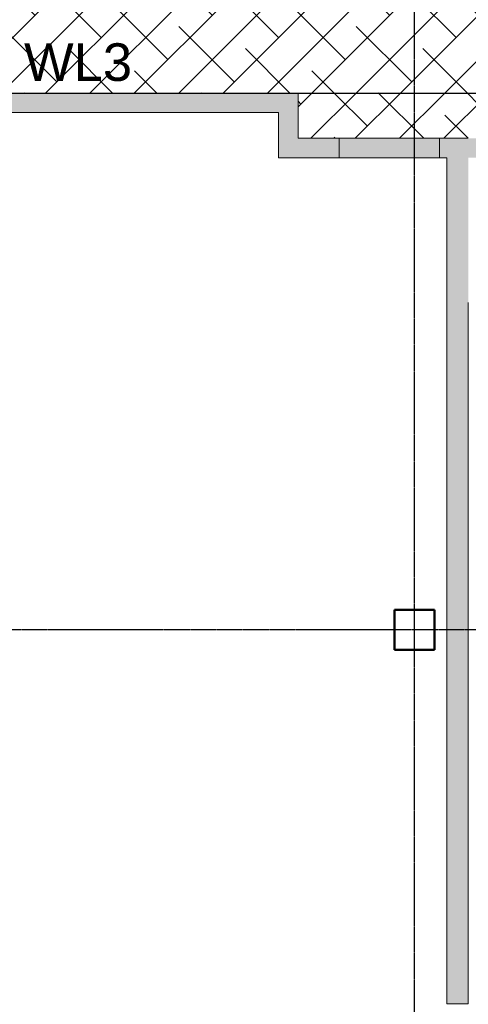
# Model space of a CAD drawing. Header units: inches. Extents: x -4126 to -1814, y 9773 to 12338.
# Tile 21 of 113: x -3312 to -3133, y 10018 to 10410. Entities that reach past the tile are written whole.
import ezdxf

# ---------------------------------------------------------------- set-up
doc = ezdxf.new("R2010")
doc.units = ezdxf.units.IN
doc.header["$MEASUREMENT"] = 0
doc.linetypes.add('Grid Line 1_2_', pattern=[0.875, 0.5, -0.125, 0.125, -0.125])
for name, color, linetype, lineweight in [('I-WALL', 2, 'Continuous', 13), ('S-COLS', 52, 'Continuous', 9), ('S-GRID', 1, 'Continuous', 9)]:
    doc.layers.add(name, color=color, linetype=linetype, lineweight=lineweight)
doc.layers.add('LOAD_HATCH', color=8, linetype='Continuous')
doc.layers.add('loads', color=1, linetype='Continuous')
doc.styles.add('Arial', font='Arial.ttf', dxfattribs={"height": 18})

# ---------------------------------------------------------------- blocks, each defined once
blk = doc.blocks.new('CTR - 1st Phase - Common Walls_rvt-1-FRAMING PLAN - 1ST FLOOR')
at = {"layer": 'I-WALL', "lineweight": 5, "transparency": 33554585}
for points in [[(-3410.55, 10373.41), (-3208.5, 10373.41), (-3208.5, 10381.16), (-3410.55, 10381.16)], [(-3200.75, 10355.41), (-3200.75, 10381.16), (-3208.5, 10381.16), (-3208.5, 10355.41)], [(-3184.42, 10355.41), (-3184.42, 10363.16), (-3200.75, 10363.16), (-3200.75, 10355.41), (-3194.04, 10355.41)], [(-3168.32, 10355.41), (-3168.32, 10363.16), (-3184.42, 10363.16), (-3184.42, 10355.41)], [(-3164.32, 10355.41), (-3164.32, 10363.16), (-3168.32, 10363.16), (-3168.32, 10355.41), (-3167.54, 10355.41)], [(-3144.42, 10355.41), (-3144.42, 10363.16), (-3164.32, 10363.16), (-3164.32, 10355.41)], [(-3144.32, 10355.41), (-3144.32, 10363.16), (-3144.42, 10363.16), (-3144.42, 10355.41)], [(-3141.37, 10355.41), (-3141.37, 10363.16), (-3144.32, 10363.16), (-3144.32, 10355.41)]]:
    blk.add_hatch(color=8, dxfattribs=at).paths.add_polyline_path(points, flags=0)
h = blk.add_hatch(color=8, dxfattribs=at)
h.paths.add_polyline_path([(-3141.11, 10018.09), (-3141.11, 10058.2), (-3141.37, 10058.2), (-3141.37, 10018.09)], flags=0)
h.paths.add_polyline_path([(-3141.37, 10058.6), (-3141.11, 10058.6), (-3141.11, 10059.03), (-3141.37, 10059.03)], flags=0)
h.paths.add_polyline_path([(-3141.37, 10059.86), (-3141.11, 10059.86), (-3141.11, 10060.29), (-3141.37, 10060.29)], flags=0)
h.paths.add_polyline_path([(-3141.11, 10060.68), (-3141.11, 10106.08), (-3141.37, 10106.08), (-3141.37, 10060.68)], flags=0)
h.paths.add_polyline_path([(-3141.37, 10106.48), (-3141.11, 10106.48), (-3141.11, 10106.91), (-3141.37, 10106.91)], flags=0)
h.paths.add_polyline_path([(-3141.37, 10107.74), (-3141.11, 10107.74), (-3141.11, 10108.17), (-3141.37, 10108.17)], flags=0)
h.paths.add_polyline_path([(-3141.37, 10108.56), (-3141.11, 10108.56), (-3141.11, 10153.97), (-3141.37, 10153.97), (-3141.37, 10136.76)], flags=0)
h.paths.add_polyline_path([(-3141.11, 10154.36), (-3141.11, 10154.79), (-3141.37, 10154.79), (-3141.37, 10154.36)], flags=0)
h.paths.add_polyline_path([(-3141.37, 10155.62), (-3141.11, 10155.62), (-3141.11, 10156.05), (-3141.37, 10156.05)], flags=0)
h.paths.add_polyline_path([(-3141.11, 10156.45), (-3141.11, 10167.17), (-3141.37, 10167.17), (-3141.37, 10156.45)], flags=0)
h.paths.add_polyline_path([(-3141.11, 10167.19), (-3141.11, 10201.85), (-3141.37, 10201.85), (-3141.37, 10167.19)], flags=0)
h.paths.add_polyline_path([(-3141.37, 10202.24), (-3141.11, 10202.24), (-3141.11, 10202.67), (-3141.37, 10202.67)], flags=0)
h.paths.add_polyline_path([(-3141.11, 10203.5), (-3141.11, 10203.93), (-3141.37, 10203.93), (-3141.37, 10203.5)], flags=0)
h.paths.add_polyline_path([(-3141.37, 10204.33), (-3141.11, 10204.33), (-3141.11, 10249.73), (-3141.37, 10249.73), (-3141.37, 10222.87)], flags=0)
h.paths.add_polyline_path([(-3141.37, 10250.12), (-3141.11, 10250.12), (-3141.11, 10250.55), (-3141.37, 10250.55)], flags=0)
h.paths.add_polyline_path([(-3141.37, 10251.39), (-3141.11, 10251.39), (-3141.11, 10251.82), (-3141.37, 10251.82)], flags=0)
h.paths.add_polyline_path([(-3141.11, 10252.21), (-3141.11, 10297.61), (-3141.37, 10297.61), (-3141.37, 10252.21)], flags=0)
h.paths.add_polyline_path([(-3141.37, 10298), (-3141.11, 10298), (-3141.11, 10298.43), (-3141.37, 10298.43)], flags=0)
h.paths.add_polyline_path([(-3141.37, 10299.27), (-3141.11, 10299.27), (-3141.11, 10299.7), (-3141.37, 10299.7)], flags=0)
h.paths.add_polyline_path([(-3141.37, 10300.09), (-3141.11, 10300.09), (-3141.12, 10345.49), (-3141.37, 10345.49), (-3141.37, 10308.99)], flags=0)
h.paths.add_polyline_path([(-3141.37, 10345.89), (-3141.11, 10345.89), (-3141.14, 10346.32), (-3141.37, 10346.32)], flags=0)
h.paths.add_polyline_path([(-3141.17, 10347.15), (-3141.11, 10347.15), (-3141.11, 10347.58), (-3141.37, 10347.58), (-3141.37, 10347.15)], flags=0)
h.paths.add_polyline_path([(-3141.37, 10347.97), (-3141.11, 10347.97), (-3141.11, 10355.41), (-3140.32, 10355.41), (-3140.32, 10363.16), (-3141.37, 10363.16), (-3141.37, 10355.41)], flags=0)
h = blk.add_hatch(color=8, dxfattribs=at)
h.paths.add_polyline_path([(-3132.87, 10018.09), (-3132.87, 10058.2), (-3140.32, 10058.2), (-3140.32, 10018.09)], flags=0)
h.paths.add_polyline_path([(-3133.89, 10058.6), (-3132.87, 10058.6), (-3132.87, 10059.03), (-3140.32, 10059.03), (-3140.32, 10058.6)], flags=0)
h.paths.add_polyline_path([(-3140.32, 10059.86), (-3132.87, 10059.86), (-3132.87, 10060.29), (-3140.32, 10060.29)], flags=0)
h.paths.add_polyline_path([(-3133.95, 10060.68), (-3132.87, 10060.68), (-3132.87, 10106.08), (-3140.32, 10106.08), (-3140.32, 10060.68)], flags=0)
h.paths.add_polyline_path([(-3132.87, 10106.48), (-3132.87, 10106.91), (-3140.32, 10106.91), (-3140.32, 10106.48), (-3135.1, 10106.48)], flags=0)
h.paths.add_polyline_path([(-3140.32, 10107.74), (-3132.87, 10107.74), (-3132.87, 10108.17), (-3140.32, 10108.17)], flags=0)
h.paths.add_polyline_path([(-3140.32, 10108.56), (-3132.87, 10108.56), (-3132.87, 10153.97), (-3140.32, 10153.97), (-3140.32, 10136.76)], flags=0)
h.paths.add_polyline_path([(-3136.31, 10154.36), (-3132.87, 10154.36), (-3132.87, 10154.79), (-3140.32, 10154.79), (-3140.32, 10154.36)], flags=0)
h.paths.add_polyline_path([(-3136.34, 10155.62), (-3132.87, 10155.62), (-3132.87, 10156.05), (-3140.32, 10156.05), (-3140.32, 10155.62)], flags=0)
h.paths.add_polyline_path([(-3140.32, 10156.45), (-3132.87, 10156.45), (-3132.87, 10201.85), (-3140.32, 10201.85), (-3140.32, 10167.19), (-3140.32, 10167.17)], flags=0)
h.paths.add_polyline_path([(-3140.32, 10202.24), (-3132.87, 10202.24), (-3132.87, 10202.67), (-3140.32, 10202.67)], flags=0)
h.paths.add_polyline_path([(-3140.32, 10203.5), (-3132.87, 10203.5), (-3132.87, 10203.93), (-3140.32, 10203.93)], flags=0)
h.paths.add_polyline_path([(-3140.32, 10204.33), (-3132.87, 10204.33), (-3132.87, 10249.73), (-3140.32, 10249.73), (-3140.32, 10222.87)], flags=0)
h.paths.add_polyline_path([(-3138.72, 10250.12), (-3132.87, 10250.12), (-3132.87, 10250.55), (-3140.32, 10250.55), (-3140.32, 10250.12)], flags=0)
h.paths.add_polyline_path([(-3138.75, 10251.39), (-3132.87, 10251.39), (-3132.87, 10251.82), (-3140.32, 10251.82), (-3140.32, 10251.39)], flags=0)
h.paths.add_polyline_path([(-3138.77, 10252.21), (-3132.87, 10252.21), (-3132.87, 10297.61), (-3140.32, 10297.61), (-3140.32, 10252.21)], flags=0)
h.paths.add_polyline_path([(-3140.32, 10298), (-3132.87, 10298), (-3132.87, 10298.43), (-3140.32, 10298.43)], flags=0)
h.paths.add_polyline_path([(-3132.87, 10299.27), (-3132.87, 10299.7), (-3140.32, 10299.7), (-3140.32, 10299.27), (-3139.96, 10299.27)], flags=0)
h.paths.add_polyline_path([(-3140.32, 10300.09), (-3132.87, 10300.09), (-3132.87, 10345.49), (-3140.32, 10345.49), (-3140.32, 10308.99)], flags=0)
h.paths.add_polyline_path([(-3140.32, 10345.89), (-3132.87, 10345.89), (-3132.87, 10346.32), (-3140.32, 10346.32)], flags=0)
h.paths.add_polyline_path([(-3140.32, 10347.15), (-3132.87, 10347.15), (-3132.87, 10347.58), (-3140.32, 10347.58)], flags=0)
h.paths.add_polyline_path([(-3140.32, 10347.97), (-3132.87, 10347.97), (-3132.87, 10363.16), (-3140.32, 10363.16), (-3140.32, 10355.41)], flags=0)
h = blk.add_hatch(color=8, dxfattribs=at)
h.paths.add_polyline_path([(-3073.5, 10355.41), (-3073.5, 10363.16), (-3089.82, 10363.16), (-3089.82, 10355.41)], flags=0)
h.paths.add_polyline_path([(-3132.87, 10355.41), (-3129.82, 10355.41), (-3129.82, 10363.16), (-3132.87, 10363.16)], flags=0)
h = blk.add_hatch(color=8, dxfattribs=at)
h.paths.add_polyline_path([(-3140.32, 10018.09), (-3140.32, 10058.2), (-3141.11, 10058.2), (-3141.11, 10018.09)], flags=0)
h.paths.add_polyline_path([(-3140.32, 10058.6), (-3140.32, 10059.03), (-3141.11, 10059.03), (-3141.11, 10058.6)], flags=0)
h.paths.add_polyline_path([(-3140.32, 10059.86), (-3140.32, 10060.29), (-3141.11, 10060.29), (-3141.11, 10059.86)], flags=0)
h.paths.add_polyline_path([(-3141.11, 10060.68), (-3140.32, 10060.68), (-3140.32, 10106.08), (-3141.11, 10106.08)], flags=0)
h.paths.add_polyline_path([(-3141.11, 10106.48), (-3140.32, 10106.48), (-3140.32, 10106.91), (-3141.11, 10106.91)], flags=0)
h.paths.add_polyline_path([(-3141.11, 10107.74), (-3140.32, 10107.74), (-3140.32, 10108.17), (-3141.11, 10108.17)], flags=0)
h.paths.add_polyline_path([(-3140.32, 10108.56), (-3140.32, 10153.97), (-3141.11, 10153.97), (-3141.11, 10108.56)], flags=0)
h.paths.add_polyline_path([(-3141.11, 10154.36), (-3140.32, 10154.36), (-3140.32, 10154.79), (-3141.11, 10154.79)], flags=0)
h.paths.add_polyline_path([(-3140.32, 10155.62), (-3140.32, 10156.05), (-3141.11, 10156.05), (-3141.11, 10155.62)], flags=0)
h.paths.add_polyline_path([(-3141.11, 10156.45), (-3140.32, 10156.45), (-3140.32, 10167.17), (-3141.11, 10167.17)], flags=0)
h.paths.add_polyline_path([(-3140.32, 10167.19), (-3140.32, 10201.85), (-3141.11, 10201.85), (-3141.11, 10167.19)], flags=0)
h.paths.add_polyline_path([(-3140.32, 10202.24), (-3140.32, 10202.67), (-3141.11, 10202.67), (-3141.11, 10202.24)], flags=0)
h.paths.add_polyline_path([(-3141.11, 10203.5), (-3140.32, 10203.5), (-3140.32, 10203.93), (-3141.11, 10203.93)], flags=0)
h.paths.add_polyline_path([(-3140.32, 10204.33), (-3140.32, 10249.73), (-3141.11, 10249.73), (-3141.11, 10204.33)], flags=0)
h.paths.add_polyline_path([(-3141.11, 10250.12), (-3140.32, 10250.12), (-3140.32, 10250.55), (-3141.11, 10250.55)], flags=0)
h.paths.add_polyline_path([(-3140.32, 10251.39), (-3140.32, 10251.82), (-3141.11, 10251.82), (-3141.11, 10251.39)], flags=0)
h.paths.add_polyline_path([(-3141.11, 10252.21), (-3140.32, 10252.21), (-3140.32, 10297.61), (-3141.11, 10297.61)], flags=0)
h.paths.add_polyline_path([(-3140.32, 10298), (-3140.32, 10298.43), (-3141.11, 10298.43), (-3141.11, 10298)], flags=0)
h.paths.add_polyline_path([(-3140.32, 10299.27), (-3140.32, 10299.7), (-3141.11, 10299.7), (-3141.11, 10299.27)], flags=0)
h.paths.add_polyline_path([(-3141.11, 10300.09), (-3140.32, 10300.09), (-3140.32, 10345.49), (-3141.11, 10345.49), (-3141.11, 10308.99)], flags=0)
h.paths.add_polyline_path([(-3140.32, 10345.89), (-3140.32, 10346.32), (-3141.11, 10346.32), (-3141.11, 10345.89)], flags=0)
h.paths.add_polyline_path([(-3141.11, 10347.15), (-3140.32, 10347.15), (-3140.32, 10347.58), (-3141.11, 10347.58)], flags=0)
h.paths.add_polyline_path([(-3141.11, 10347.97), (-3140.32, 10347.97), (-3140.32, 10355.41), (-3141.11, 10355.41)], flags=0)
h = blk.add_hatch(color=8, dxfattribs=at)
h.paths.add_polyline_path([(-3141.11, 10058.2), (-3141.11, 10058.6), (-3141.37, 10058.6), (-3141.37, 10058.2)], flags=0)
h.paths.add_polyline_path([(-3141.11, 10060.29), (-3141.11, 10060.68), (-3141.37, 10060.68), (-3141.37, 10060.29)], flags=0)
h.paths.add_polyline_path([(-3141.37, 10106.08), (-3141.11, 10106.08), (-3141.11, 10106.48), (-3141.37, 10106.48)], flags=0)
h.paths.add_polyline_path([(-3141.11, 10108.17), (-3141.11, 10108.56), (-3141.37, 10108.56), (-3141.37, 10108.17)], flags=0)
h.paths.add_polyline_path([(-3141.11, 10153.97), (-3141.11, 10154.36), (-3141.37, 10154.36), (-3141.37, 10153.97)], flags=0)
h.paths.add_polyline_path([(-3141.11, 10156.05), (-3141.11, 10156.45), (-3141.37, 10156.45), (-3141.37, 10156.05)], flags=0)
h.paths.add_polyline_path([(-3141.11, 10201.85), (-3141.11, 10202.24), (-3141.37, 10202.24), (-3141.37, 10201.85)], flags=0)
h.paths.add_polyline_path([(-3141.37, 10203.93), (-3141.11, 10203.93), (-3141.11, 10204.33), (-3141.37, 10204.33)], flags=0)
h.paths.add_polyline_path([(-3141.11, 10249.73), (-3141.11, 10250.12), (-3141.37, 10250.12), (-3141.37, 10249.73)], flags=0)
h.paths.add_polyline_path([(-3141.37, 10251.82), (-3141.11, 10251.82), (-3141.11, 10252.21), (-3141.37, 10252.21)], flags=0)
h.paths.add_polyline_path([(-3141.37, 10297.61), (-3141.11, 10297.61), (-3141.11, 10298), (-3141.37, 10298)], flags=0)
h.paths.add_polyline_path([(-3141.37, 10299.7), (-3141.11, 10299.7), (-3141.11, 10300.09), (-3141.37, 10300.09)], flags=0)
h.paths.add_polyline_path([(-3141.11, 10345.49), (-3141.13, 10345.89), (-3141.37, 10345.89), (-3141.37, 10345.49), (-3141.12, 10345.49)], flags=0)
h.paths.add_polyline_path([(-3141.18, 10347.58), (-3141.11, 10347.58), (-3141.11, 10347.97), (-3141.37, 10347.97), (-3141.37, 10347.58)], flags=0)
h = blk.add_hatch(color=8, dxfattribs=at)
h.paths.add_polyline_path([(-3141.37, 10059.03), (-3141.11, 10059.03), (-3141.11, 10059.86), (-3141.37, 10059.86), (-3141.37, 10059.4)], flags=0)
h.paths.add_polyline_path([(-3141.11, 10106.91), (-3141.11, 10107.74), (-3141.37, 10107.74), (-3141.37, 10106.91)], flags=0)
h.paths.add_polyline_path([(-3141.11, 10154.79), (-3141.11, 10155.62), (-3141.37, 10155.62), (-3141.37, 10154.79)], flags=0)
h.paths.add_polyline_path([(-3141.11, 10202.67), (-3141.11, 10203.5), (-3141.37, 10203.5), (-3141.37, 10202.67)], flags=0)
h.paths.add_polyline_path([(-3141.11, 10250.55), (-3141.11, 10251.39), (-3141.37, 10251.39), (-3141.37, 10250.55)], flags=0)
h.paths.add_polyline_path([(-3141.11, 10298.43), (-3141.11, 10299.27), (-3141.37, 10299.27), (-3141.37, 10298.43)], flags=0)
h.paths.add_polyline_path([(-3141.14, 10346.32), (-3141.11, 10346.32), (-3141.11, 10347.15), (-3141.37, 10347.15), (-3141.37, 10346.32)], flags=0)
h = blk.add_hatch(color=8, dxfattribs=at)
h.paths.add_polyline_path([(-3140.32, 10058.2), (-3140.32, 10058.6), (-3141.11, 10058.6), (-3141.11, 10058.2)], flags=0)
h.paths.add_polyline_path([(-3140.32, 10060.29), (-3140.32, 10060.68), (-3141.11, 10060.68), (-3141.11, 10060.29)], flags=0)
h.paths.add_polyline_path([(-3140.32, 10106.08), (-3140.32, 10106.48), (-3141.11, 10106.48), (-3141.11, 10106.08)], flags=0)
h.paths.add_polyline_path([(-3141.11, 10108.17), (-3140.32, 10108.17), (-3140.32, 10108.56), (-3141.11, 10108.56)], flags=0)
h.paths.add_polyline_path([(-3140.32, 10153.97), (-3140.32, 10154.36), (-3141.11, 10154.36), (-3141.11, 10153.97)], flags=0)
h.paths.add_polyline_path([(-3141.11, 10156.05), (-3140.32, 10156.05), (-3140.32, 10156.45), (-3141.11, 10156.45)], flags=0)
h.paths.add_polyline_path([(-3140.32, 10201.85), (-3140.32, 10202.24), (-3141.11, 10202.24), (-3141.11, 10201.85)], flags=0)
h.paths.add_polyline_path([(-3140.32, 10203.93), (-3140.32, 10204.33), (-3141.11, 10204.33), (-3141.11, 10203.93)], flags=0)
h.paths.add_polyline_path([(-3140.32, 10249.73), (-3140.32, 10250.12), (-3141.11, 10250.12), (-3141.11, 10249.73)], flags=0)
h.paths.add_polyline_path([(-3140.32, 10251.82), (-3140.32, 10252.21), (-3141.11, 10252.21), (-3141.11, 10251.82)], flags=0)
h.paths.add_polyline_path([(-3140.32, 10297.61), (-3140.32, 10298), (-3141.11, 10298), (-3141.11, 10297.61)], flags=0)
h.paths.add_polyline_path([(-3140.32, 10299.7), (-3140.32, 10300.09), (-3141.11, 10300.09), (-3141.11, 10299.7)], flags=0)
h.paths.add_polyline_path([(-3140.32, 10345.49), (-3140.32, 10345.89), (-3141.11, 10345.89), (-3141.11, 10345.49)], flags=0)
h.paths.add_polyline_path([(-3140.32, 10347.58), (-3140.32, 10347.97), (-3141.11, 10347.97), (-3141.11, 10347.58)], flags=0)
h = blk.add_hatch(color=8, dxfattribs=at)
h.paths.add_polyline_path([(-3140.32, 10059.03), (-3140.32, 10059.86), (-3141.11, 10059.86), (-3141.11, 10059.03)], flags=0)
h.paths.add_polyline_path([(-3141.11, 10106.91), (-3140.32, 10106.91), (-3140.32, 10107.74), (-3141.11, 10107.74), (-3141.11, 10107.28)], flags=0)
h.paths.add_polyline_path([(-3141.11, 10154.79), (-3140.32, 10154.79), (-3140.32, 10155.62), (-3141.11, 10155.62), (-3141.11, 10155.16)], flags=0)
h.paths.add_polyline_path([(-3140.32, 10202.67), (-3140.32, 10203.5), (-3141.11, 10203.5), (-3141.11, 10202.67)], flags=0)
h.paths.add_polyline_path([(-3141.11, 10250.55), (-3140.32, 10250.55), (-3140.32, 10251.39), (-3141.11, 10251.39), (-3141.11, 10250.93)], flags=0)
h.paths.add_polyline_path([(-3141.11, 10298.43), (-3140.32, 10298.43), (-3140.32, 10299.27), (-3141.11, 10299.27), (-3141.11, 10298.81)], flags=0)
h.paths.add_polyline_path([(-3141.11, 10346.32), (-3140.32, 10346.32), (-3140.32, 10347.15), (-3141.11, 10347.15), (-3141.11, 10346.69)], flags=0)
h = blk.add_hatch(color=8, dxfattribs=at)
h.paths.add_polyline_path([(-3132.87, 10058.2), (-3132.87, 10058.6), (-3140.32, 10058.6), (-3140.32, 10058.2), (-3133.88, 10058.2)], flags=0)
h.paths.add_polyline_path([(-3140.32, 10060.29), (-3132.87, 10060.29), (-3132.87, 10060.68), (-3140.32, 10060.68)], flags=0)
h.paths.add_polyline_path([(-3140.32, 10106.08), (-3132.87, 10106.08), (-3132.87, 10106.48), (-3140.32, 10106.48)], flags=0)
h.paths.add_polyline_path([(-3140.32, 10108.17), (-3132.87, 10108.17), (-3132.87, 10108.56), (-3140.32, 10108.56)], flags=0)
h.paths.add_polyline_path([(-3132.87, 10153.97), (-3132.87, 10154.36), (-3140.32, 10154.36), (-3140.32, 10153.97), (-3136.3, 10153.97)], flags=0)
h.paths.add_polyline_path([(-3132.87, 10156.05), (-3132.87, 10156.45), (-3140.32, 10156.45), (-3140.32, 10156.05), (-3136.35, 10156.05)], flags=0)
h.paths.add_polyline_path([(-3140.32, 10201.85), (-3132.87, 10201.85), (-3132.87, 10202.24), (-3140.32, 10202.24)], flags=0)
h.paths.add_polyline_path([(-3140.32, 10203.93), (-3132.87, 10203.93), (-3132.87, 10204.33), (-3140.32, 10204.33)], flags=0)
h.paths.add_polyline_path([(-3132.87, 10249.73), (-3132.87, 10250.12), (-3140.32, 10250.12), (-3140.32, 10249.73), (-3138.71, 10249.73)], flags=0)
h.paths.add_polyline_path([(-3132.87, 10251.82), (-3132.87, 10252.21), (-3140.32, 10252.21), (-3140.32, 10251.82), (-3138.76, 10251.82)], flags=0)
h.paths.add_polyline_path([(-3140.32, 10297.61), (-3132.87, 10297.61), (-3132.87, 10298), (-3140.32, 10298)], flags=0)
h.paths.add_polyline_path([(-3132.87, 10299.7), (-3132.87, 10300.09), (-3140.32, 10300.09), (-3140.32, 10299.7), (-3139.97, 10299.7)], flags=0)
h.paths.add_polyline_path([(-3132.87, 10345.49), (-3132.87, 10345.89), (-3140.32, 10345.89), (-3140.32, 10345.49)], flags=0)
h.paths.add_polyline_path([(-3132.87, 10347.58), (-3132.87, 10347.97), (-3140.32, 10347.97), (-3140.32, 10347.58)], flags=0)
h = blk.add_hatch(color=8, dxfattribs=at)
h.paths.add_polyline_path([(-3140.32, 10059.03), (-3132.87, 10059.03), (-3132.87, 10059.86), (-3140.32, 10059.86), (-3140.32, 10059.4)], flags=0)
h.paths.add_polyline_path([(-3132.87, 10106.91), (-3132.87, 10107.74), (-3140.32, 10107.74), (-3140.32, 10106.91), (-3135.11, 10106.91)], flags=0)
h.paths.add_polyline_path([(-3132.87, 10154.79), (-3132.87, 10155.62), (-3140.32, 10155.62), (-3140.32, 10154.79), (-3136.32, 10154.79)], flags=0)
h.paths.add_polyline_path([(-3137.52, 10202.67), (-3132.87, 10202.67), (-3132.87, 10203.5), (-3140.32, 10203.5), (-3140.32, 10202.67)], flags=0)
h.paths.add_polyline_path([(-3140.32, 10250.55), (-3132.87, 10250.55), (-3132.87, 10251.39), (-3140.32, 10251.39), (-3140.32, 10250.93)], flags=0)
h.paths.add_polyline_path([(-3140.32, 10298.43), (-3132.87, 10298.43), (-3132.87, 10299.27), (-3140.32, 10299.27), (-3140.32, 10298.81)], flags=0)
h.paths.add_polyline_path([(-3140.32, 10346.32), (-3132.87, 10346.32), (-3132.87, 10347.15), (-3140.32, 10347.15), (-3140.32, 10346.69)], flags=0)
at = {"layer": 'I-WALL', "color": 9}
for p, q in [((-3208.5, 10381.16), (-3410.55, 10381.16)), ((-3208.5, 10381.16), (-3200.75, 10381.16)), ((-3200.75, 10363.16), (-3200.75, 10381.16)), ((-3334.47, 10373.41), (-3208.5, 10373.41)), ((-3208.5, 10373.41), (-3208.5, 10355.41)), ((-3184.42, 10363.16), (-3200.75, 10363.16)), ((-3168.32, 10363.16), (-3184.42, 10363.16)), ((-3184.42, 10363.16), (-3184.42, 10355.41)), ((-3164.32, 10363.16), (-3168.32, 10363.16)), ((-3144.42, 10363.16), (-3164.32, 10363.16)), ((-3144.32, 10363.16), (-3144.42, 10363.16)), ((-3144.42, 10355.41), (-3144.42, 10363.16)), ((-3141.37, 10363.16), (-3144.32, 10363.16)), ((-3141.37, 10363.16), (-3140.32, 10363.16)), ((-3140.32, 10363.16), (-3132.87, 10363.16)), ((-3200.75, 10355.41), (-3208.5, 10355.41)), ((-3200.75, 10355.41), (-3184.42, 10355.41)), ((-3184.42, 10355.41), (-3168.32, 10355.41)), ((-3168.32, 10355.41), (-3164.32, 10355.41)), ((-3164.32, 10355.41), (-3144.42, 10355.41)), ((-3144.42, 10355.41), (-3144.32, 10355.41)), ((-3144.32, 10355.41), (-3141.37, 10355.41)), ((-3141.37, 10355.41), (-3141.37, 10347.97)), ((-3141.37, 10347.97), (-3141.37, 10347.58)), ((-3141.37, 10347.58), (-3141.37, 10347.15)), ((-3141.37, 10347.15), (-3141.37, 10346.77)), ((-3141.37, 10346.69), (-3141.37, 10346.32)), ((-3141.37, 10346.32), (-3141.37, 10345.89)), ((-3141.37, 10345.89), (-3141.37, 10345.49)), ((-3141.37, 10345.49), (-3141.37, 10300.09)), ((-3141.37, 10300.09), (-3141.37, 10299.7)), ((-3141.37, 10299.7), (-3141.37, 10299.27)), ((-3141.37, 10299.27), (-3141.37, 10298.89)), ((-3141.37, 10298.81), (-3141.37, 10298.43)), ((-3141.37, 10298.43), (-3141.37, 10298)), ((-3141.37, 10298), (-3141.37, 10297.61)), ((-3141.37, 10297.61), (-3141.37, 10252.21)), ((-3132.87, 10252.21), (-3132.87, 10297.61)), ((-3141.37, 10252.21), (-3141.37, 10251.82)), ((-3141.37, 10251.82), (-3141.37, 10251.39)), ((-3141.37, 10251.39), (-3141.37, 10251.01)), ((-3141.37, 10250.93), (-3141.37, 10250.55)), ((-3141.37, 10250.55), (-3141.37, 10250.12)), ((-3141.37, 10250.12), (-3141.37, 10249.73)), ((-3141.37, 10249.73), (-3141.37, 10204.33)), ((-3132.87, 10251.82), (-3132.87, 10252.21)), ((-3132.87, 10251.01), (-3132.87, 10251.82)), ((-3132.87, 10250.12), (-3132.87, 10250.93)), ((-3132.87, 10249.73), (-3132.87, 10250.12)), ((-3132.87, 10204.33), (-3132.87, 10249.73)), ((-3141.37, 10204.33), (-3141.37, 10203.93)), ((-3141.37, 10203.93), (-3141.37, 10203.5)), ((-3141.37, 10203.5), (-3141.37, 10203.13)), ((-3141.37, 10203.05), (-3141.37, 10202.67)), ((-3141.37, 10202.67), (-3141.37, 10202.24)), ((-3141.37, 10202.24), (-3141.37, 10201.85)), ((-3141.37, 10201.85), (-3141.37, 10167.19)), ((-3132.87, 10203.93), (-3132.87, 10204.33)), ((-3132.87, 10203.13), (-3132.87, 10203.93)), ((-3132.87, 10202.24), (-3132.87, 10203.05)), ((-3132.87, 10201.85), (-3132.87, 10202.24)), ((-3132.87, 10156.45), (-3132.87, 10201.85)), ((-3141.37, 10167.17), (-3141.37, 10156.45)), ((-3141.37, 10156.45), (-3141.37, 10156.05)), ((-3141.37, 10156.05), (-3141.37, 10155.62)), ((-3141.37, 10155.62), (-3141.37, 10155.25)), ((-3141.37, 10155.16), (-3141.37, 10154.79)), ((-3141.37, 10154.79), (-3141.37, 10154.36)), ((-3141.37, 10154.36), (-3141.37, 10153.97)), ((-3132.87, 10156.05), (-3132.87, 10156.45)), ((-3132.87, 10155.25), (-3132.87, 10156.05)), ((-3132.87, 10154.36), (-3132.87, 10155.16)), ((-3132.87, 10153.97), (-3132.87, 10154.36)), ((-3141.37, 10153.97), (-3141.37, 10108.56)), ((-3132.87, 10108.56), (-3132.87, 10153.97)), ((-3141.37, 10108.56), (-3141.37, 10108.17)), ((-3141.37, 10108.17), (-3141.37, 10107.74)), ((-3141.37, 10107.74), (-3141.37, 10107.37)), ((-3141.37, 10107.28), (-3141.37, 10106.91)), ((-3132.87, 10108.17), (-3132.87, 10108.56)), ((-3132.87, 10107.37), (-3132.87, 10108.17)), ((-3132.87, 10106.48), (-3132.87, 10107.28)), ((-3141.37, 10106.91), (-3141.37, 10106.48)), ((-3141.37, 10106.48), (-3141.37, 10106.08)), ((-3141.37, 10106.08), (-3141.37, 10060.68)), ((-3132.87, 10106.08), (-3132.87, 10106.48)), ((-3132.87, 10060.68), (-3132.87, 10106.08)), ((-3141.37, 10060.68), (-3141.37, 10060.29)), ((-3141.37, 10060.29), (-3141.37, 10059.86)), ((-3132.87, 10060.29), (-3132.87, 10060.68)), ((-3132.87, 10059.48), (-3132.87, 10060.29)), ((-3141.37, 10059.86), (-3141.37, 10059.48)), ((-3141.37, 10059.4), (-3141.37, 10059.03)), ((-3141.37, 10059.03), (-3141.37, 10058.6)), ((-3141.37, 10058.6), (-3141.37, 10058.2)), ((-3141.37, 10058.2), (-3141.37, 10018.09)), ((-3132.87, 10058.6), (-3132.87, 10059.4)), ((-3132.87, 10058.2), (-3132.87, 10058.6)), ((-3132.87, 10018.09), (-3132.87, 10058.2)), ((-3140.32, 10018.09), (-3141.37, 10018.09)), ((-3132.87, 10018.09), (-3140.32, 10018.09))]:
    blk.add_line(p, q, dxfattribs=at)
at = {"layer": 'I-WALL', "color": 253}
for p, q in [((-3410.55, 10381.16), (-3208.5, 10381.16)), ((-3200.75, 10381.16), (-3208.5, 10381.16)), ((-3200.75, 10381.16), (-3200.75, 10363.16)), ((-3208.5, 10373.41), (-3334.47, 10373.41)), ((-3208.5, 10355.41), (-3208.5, 10373.41)), ((-3200.75, 10363.16), (-3168.32, 10363.16)), ((-3184.42, 10355.41), (-3184.42, 10363.16)), ((-3168.32, 10363.16), (-3164.32, 10363.16)), ((-3164.32, 10363.16), (-3144.32, 10363.16)), ((-3144.42, 10355.41), (-3144.42, 10363.16)), ((-3144.32, 10363.16), (-3141.37, 10363.16)), ((-3140.32, 10363.16), (-3141.37, 10363.16)), ((-3132.87, 10363.16), (-3140.32, 10363.16)), ((-3208.5, 10355.41), (-3200.75, 10355.41)), ((-3168.32, 10355.41), (-3200.75, 10355.41)), ((-3164.32, 10355.41), (-3168.32, 10355.41)), ((-3144.32, 10355.41), (-3164.32, 10355.41)), ((-3141.37, 10355.41), (-3144.32, 10355.41)), ((-3141.37, 10347.97), (-3141.37, 10355.41)), ((-3141.37, 10347.58), (-3141.37, 10347.97)), ((-3141.37, 10347.15), (-3141.37, 10347.58)), ((-3141.37, 10346.77), (-3141.37, 10347.15)), ((-3141.37, 10346.32), (-3141.37, 10346.69)), ((-3141.37, 10345.89), (-3141.37, 10346.32)), ((-3141.37, 10345.49), (-3141.37, 10345.89)), ((-3141.37, 10300.09), (-3141.37, 10345.49)), ((-3141.37, 10299.7), (-3141.37, 10300.09)), ((-3141.37, 10299.27), (-3141.37, 10299.7)), ((-3141.37, 10298.89), (-3141.37, 10299.27)), ((-3141.37, 10298.43), (-3141.37, 10298.81)), ((-3141.37, 10298), (-3141.37, 10298.43)), ((-3141.37, 10297.61), (-3141.37, 10298)), ((-3141.37, 10252.21), (-3141.37, 10297.61)), ((-3141.37, 10251.82), (-3141.37, 10252.21)), ((-3141.37, 10251.39), (-3141.37, 10251.82)), ((-3141.37, 10251.01), (-3141.37, 10251.39)), ((-3141.37, 10250.55), (-3141.37, 10250.93)), ((-3141.37, 10250.12), (-3141.37, 10250.55)), ((-3141.37, 10249.73), (-3141.37, 10250.12)), ((-3141.37, 10204.33), (-3141.37, 10249.73)), ((-3132.87, 10252.21), (-3132.87, 10251.82)), ((-3132.87, 10251.82), (-3132.87, 10251.39)), ((-3132.87, 10251.39), (-3132.87, 10251.01)), ((-3132.87, 10250.93), (-3132.87, 10250.55)), ((-3132.87, 10250.55), (-3132.87, 10250.12)), ((-3132.87, 10250.12), (-3132.87, 10249.73)), ((-3132.87, 10249.73), (-3132.87, 10204.33)), ((-3141.37, 10203.93), (-3141.37, 10204.33)), ((-3141.37, 10203.5), (-3141.37, 10203.93)), ((-3141.37, 10203.13), (-3141.37, 10203.5)), ((-3141.37, 10202.67), (-3141.37, 10203.05)), ((-3141.37, 10202.24), (-3141.37, 10202.67)), ((-3141.37, 10201.85), (-3141.37, 10202.24)), ((-3141.37, 10167.19), (-3141.37, 10201.85)), ((-3132.87, 10204.33), (-3132.87, 10203.93)), ((-3132.87, 10203.93), (-3132.87, 10203.5)), ((-3132.87, 10203.5), (-3132.87, 10203.13)), ((-3132.87, 10203.05), (-3132.87, 10202.67)), ((-3132.87, 10202.67), (-3132.87, 10202.24)), ((-3132.87, 10202.24), (-3132.87, 10201.85)), ((-3132.87, 10201.85), (-3132.87, 10156.45)), ((-3141.37, 10156.45), (-3141.37, 10167.17)), ((-3141.37, 10156.05), (-3141.37, 10156.45)), ((-3141.37, 10155.62), (-3141.37, 10156.05)), ((-3141.37, 10155.25), (-3141.37, 10155.62)), ((-3141.37, 10154.79), (-3141.37, 10155.16)), ((-3141.37, 10154.36), (-3141.37, 10154.79)), ((-3141.37, 10153.97), (-3141.37, 10154.36)), ((-3132.87, 10156.45), (-3132.87, 10156.05)), ((-3132.87, 10156.05), (-3132.87, 10155.62)), ((-3132.87, 10155.62), (-3132.87, 10155.25)), ((-3132.87, 10155.16), (-3132.87, 10154.79)), ((-3132.87, 10154.79), (-3132.87, 10154.36)), ((-3132.87, 10154.36), (-3132.87, 10153.97)), ((-3141.37, 10108.56), (-3141.37, 10153.97)), ((-3132.87, 10153.97), (-3132.87, 10108.56)), ((-3141.37, 10108.17), (-3141.37, 10108.56)), ((-3141.37, 10107.74), (-3141.37, 10108.17)), ((-3141.37, 10107.37), (-3141.37, 10107.74)), ((-3141.37, 10106.91), (-3141.37, 10107.28)), ((-3132.87, 10108.56), (-3132.87, 10108.17)), ((-3132.87, 10108.17), (-3132.87, 10107.74)), ((-3132.87, 10107.74), (-3132.87, 10107.37)), ((-3132.87, 10107.28), (-3132.87, 10106.91)), ((-3141.37, 10106.48), (-3141.37, 10106.91)), ((-3141.37, 10106.08), (-3141.37, 10106.48)), ((-3141.37, 10060.68), (-3141.37, 10106.08)), ((-3132.87, 10106.91), (-3132.87, 10106.48)), ((-3132.87, 10106.48), (-3132.87, 10106.08)), ((-3132.87, 10106.08), (-3132.87, 10060.68)), ((-3141.37, 10060.29), (-3141.37, 10060.68)), ((-3141.37, 10059.86), (-3141.37, 10060.29)), ((-3132.87, 10060.68), (-3132.87, 10060.29)), ((-3132.87, 10060.29), (-3132.87, 10059.86)), ((-3141.37, 10059.48), (-3141.37, 10059.86)), ((-3141.37, 10059.03), (-3141.37, 10059.4)), ((-3141.37, 10058.6), (-3141.37, 10059.03)), ((-3141.37, 10058.2), (-3141.37, 10058.6)), ((-3141.37, 10018.09), (-3141.37, 10058.2)), ((-3132.87, 10059.86), (-3132.87, 10059.48)), ((-3132.87, 10059.4), (-3132.87, 10059.03)), ((-3132.87, 10059.03), (-3132.87, 10058.6)), ((-3132.87, 10058.6), (-3132.87, 10058.2)), ((-3132.87, 10058.2), (-3132.87, 10018.09)), ((-3141.11, 10018.09), (-3141.37, 10018.09)), ((-3140.32, 10018.09), (-3141.11, 10018.09)), ((-3132.87, 10018.09), (-3140.32, 10018.09))]:
    blk.add_line(p, q, dxfattribs=at)
blk = doc.blocks.new('034100 - Precast Structural Concrete - Column - Corbels - 16_x16_-1699972-FRAMING PLAN - 1ST FLOOR')
at = {"layer": 'S-COLS'}
for p, q in [((-8.91, 8.98), (-8.98, 8.98)), ((-8.98, 8.98), (-8.98, -7.02)), ((6.94, 8.98), (-8.91, 8.98)), ((7.02, 8.98), (6.94, 8.98)), ((7.02, -7.02), (7.02, 8.98)), ((-8.98, -7.02), (-8.91, -7.02)), ((-8.91, -7.02), (6.94, -7.02)), ((6.94, -7.02), (7.02, -7.02))]:
    blk.add_line(p, q, dxfattribs=at)
at = {"layer": 'S-COLS', "lineweight": 50}
for p, q in [((-8.98, -7.02), (-8.98, 8.98)), ((-8.98, 8.98), (-8.91, 8.98)), ((-8.91, 8.98), (6.94, 8.98)), ((6.94, 8.98), (7.02, 8.98)), ((7.02, 8.98), (7.02, -7.02)), ((-8.91, -7.02), (-8.98, -7.02)), ((6.94, -7.02), (-8.91, -7.02)), ((7.02, -7.02), (6.94, -7.02))]:
    blk.add_line(p, q, dxfattribs=at)

msp = doc.modelspace()

# ---------------------------------------------------------------- hatches: boundary and pattern name
at = {"layer": 'LOAD_HATCH'}
h = msp.add_hatch(dxfattribs=at)
h.set_pattern_fill('ANSI38', color=256, scale=100, style=0)
h.paths.add_polyline_path([(-3481.324, 10382.789), (-3418.524, 10381), (-3072.924, 10381), (-2509.521, 10381.514), (-2503.7, 10449.439), (-3408.924, 10449.439), (-3401.049, 11277.289), (-3371.874, 11277.289), (-3371.874, 11473.789), (-3140.124, 11473.539), (-3139.124, 11648.339), (-2778.924, 11649.339), (-2778.924, 11628.389), (-2718.724, 11628.389), (-2650.524, 11628.389), (-2650.524, 11649.339), (-2509.521, 11650), (-2509.521, 11717.264), (-3140.124, 11718), (-3140.124, 11838.614), (-3460.024, 11838.614), (-3460.024, 11787.364), (-3199.999, 11783.364), (-3199.999, 11535.189), (-3481.324, 11530.989), (-3477.974, 11244.389), (-3477.974, 10410)])
h = msp.add_hatch(dxfattribs=at)
h.set_pattern_fill('ANSI38', color=256, scale=100, style=0)
h.paths.add_polyline_path([(-3154.324, 10363.164), (-3144.324, 10363.164), (-3141.374, 10363.164), (-3140.324, 10363.164), (-3132.874, 10363.164), (-3073.499, 10363.164), (-3073.499, 10381), (-3154.324, 10381)])
h.paths.add_polyline_path([(-3200.749, 10363.164), (-3168.324, 10363.164), (-3164.324, 10363.164), (-3154.324, 10363.164), (-3154.324, 10381), (-3200.749, 10381)])

# ---------------------------------------------------------------- linework, layer by layer
msp.add_lwpolyline([(-3401.049, 11277.289), (-3408.924, 10449.439), (-2503.7, 10449.439), (-2509.521, 10381.514), (-3072.924, 10381), (-3418.524, 10381), (-3481.324, 10382.789), (-3477.974, 10410), (-3477.974, 11244.389)], dxfattribs=at)
at = {"layer": 'S-GRID', "linetype": 'Grid Line 1_2_', "lineweight": 30}
for p, q in [((-3154.324, 9772.61), (-3154.324, 12288.555)), ((-1814.206, 10167.189), (-4076.95, 10167.189))]:
    msp.add_line(p, q, dxfattribs=at)

# ---------------------------------------------------------------- block references
at = {"lineweight": 5}
msp.add_blockref('CTR - 1st Phase - Common Walls_rvt-1-FRAMING PLAN - 1ST FLOOR', (0, 0), dxfattribs=at)
at = {"layer": 'S-COLS', "rotation": 270.0000000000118}
msp.add_blockref('034100 - Precast Structural Concrete - Column - Corbels - 16_x16_-1699972-FRAMING PLAN - 1ST FLOOR', (-3155.308, 10166.205), dxfattribs=at)

# ---------------------------------------------------------------- texts
at = {"layer": 'loads', "insert": (-3310, 10401), "char_height": 15, "width": 29.92125, "attachment_point": 1, "style": 'Arial'}
msp.add_mtext('WL3', dxfattribs=at)

doc.saveas('drawing.dxf')
